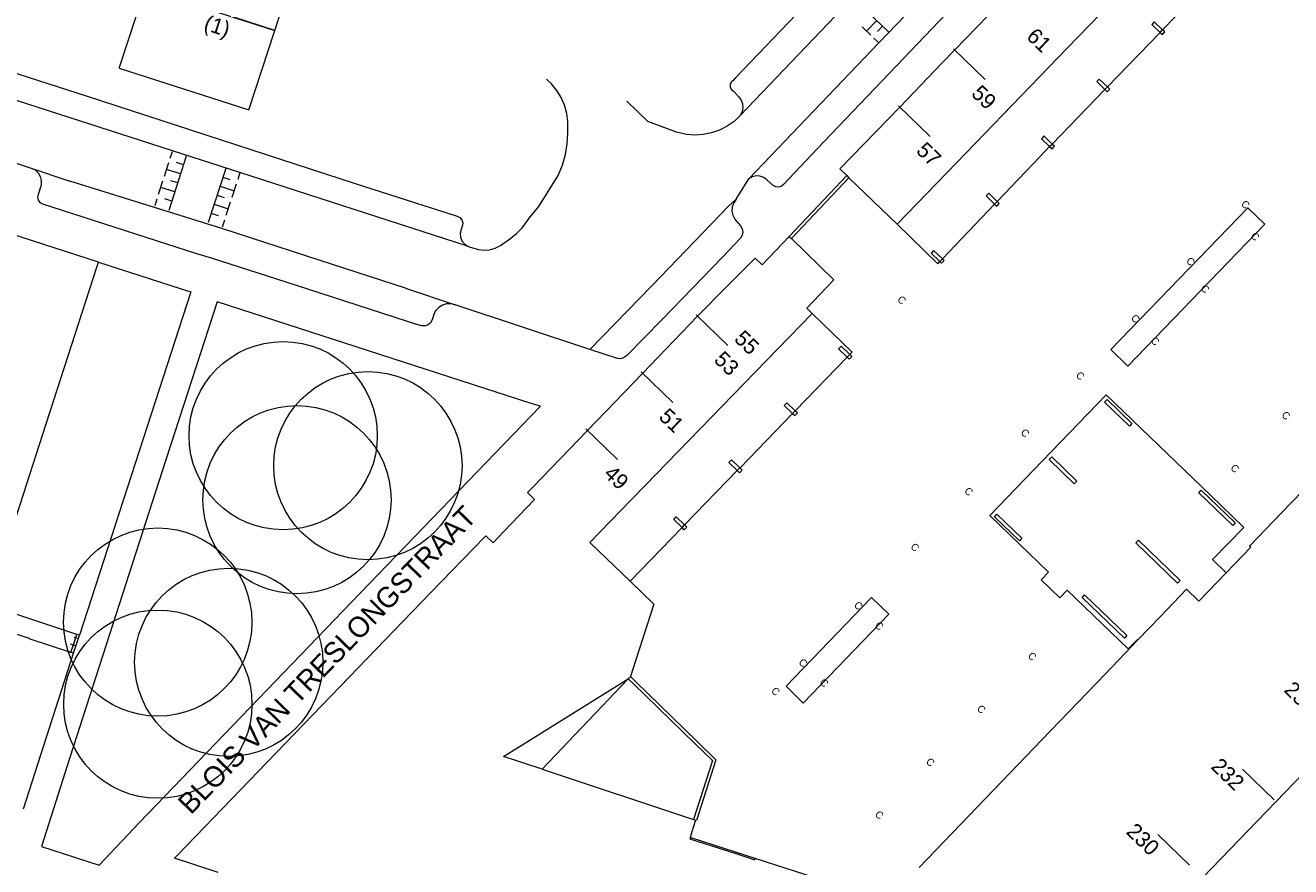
# Model space of a CAD drawing. Header units: metres. Extents: x 134994 to 136506, y 457393 to 459006.
# Tile 17 of 171: x 135114 to 135200, y 457940 to 457998. Entities that reach past the tile are written whole.
import ezdxf
from ezdxf.enums import TextEntityAlignment as Align

# ---------------------------------------------------------------- set-up
doc = ezdxf.new("R2010")
doc.units = ezdxf.units.M
for name, color, linetype, lineweight in [('B-WE-GR-BOOM-S', 250, 'Continuous', 13), ('B-WE-KG_BEBOUWING', 251, 'Continuous', 20), ('B-WE-KG_BEBOUWING TUSSENMUUR', 251, 'Continuous', 5), ('B-WE-KG_HUISNR', 251, 'Continuous', 5), ('B-WE-KG_ONDERGROND_REST', 251, 'Continuous', 5), ('B-WE-KG_STRAATNAAM', 251, 'Continuous', 5), ('N-WE-KG_BEBOUWING', 250, 'Continuous', 13)]:
    doc.layers.add(name, color=color, linetype=linetype, lineweight=lineweight)
doc.styles.add('Styledgn000', font='dgn000.shx')

# ---------------------------------------------------------------- blocks, each defined once
blk = doc.blocks.new('SGR-BOOM_02')
blk.add_circle((0, 0), 6.4)

msp = doc.modelspace()

# ---------------------------------------------------------------- linework, layer by layer
at = {"layer": 'B-WE-KG_BEBOUWING', "flags": 128}
for points in [[(135180.7, 457999.836), (135176.95, 457995.956), (135176.099, 457995.076), (135173.203, 457992.074), (135169.137, 457987.861), (135169.604, 457987.409), (135169.755, 457987.264), (135173.031, 457984.099), (135175.789, 457981.417), (135175.931, 457981.568), (135176.105, 457981.748), (135179.66, 457985.472), (135179.834, 457985.652), (135179.84, 457985.658), (135182.722, 457988.676), (135183.401, 457989.378), (135183.572, 457989.555), (135183.575, 457989.558), (135183.017, 457990.096), (135183.015, 457990.094), (135182.843, 457989.916), (135183.401, 457989.378), (135183.563, 457989.222), (135183.737, 457989.401), (135183.575, 457989.558), (135187.156, 457993.264), (135187.321, 457993.435), (135187.33, 457993.444), (135190.91, 457997.148), (135191.071, 457997.315), (135191.084, 457997.328), (135194.614, 458000.981)], [(135173.031, 457984.099), (135177.097, 457988.31), (135180.845, 457992.191), (135184.593, 457996.072), (135188.341, 457999.954)], [(135113.616, 457944.35), (135114.803, 457948.023), (135117.036, 457954.921), (135116.856, 457954.979), (135114.02, 457955.898), (135114.026, 457955.917), (135112.97, 457956.259), (135107.548, 457958.016), (135107.073, 457958.171), (135107.382, 457959.122), (135106.802, 457959.31), (135105.089, 457959.867), (135112.768, 457983.451), (135103.499, 457986.46), (135100.774, 457987.344), (135098.04, 457988.23), (135092.888, 457989.899), (135087.734, 457991.569), (135082.609, 457993.23), (135077.484, 457994.891), (135072.345, 457996.556), (135067.206, 457998.221)], [(135196.88, 457985.219), (135198.039, 457984.103), (135188.727, 457974.451), (135187.568, 457975.59), (135196.88, 457985.219)], [(135117.036, 457954.921), (135117.433, 457956.147), (135117.251, 457956.207), (135111.177, 457958.209), (135114.944, 457969.814), (135118.622, 457981.18), (135118.734, 457981.526), (135112.768, 457983.451)], [(135126.853, 457940.015), (135123.885, 457940.977), (135124.114, 457941.219), (135128.354, 457945.621), (135141.312, 457959.027), (135144.992, 457962.84), (135145.066, 457962.916), (135145.555, 457962.444), (135146.267, 457963.188), (135148.373, 457965.388), (135147.89, 457965.866), (135148.25, 457966.226), (135151.968, 457970.077), (135155.715, 457973.959), (135159.463, 457977.841), (135159.504, 457977.884), (135161.366, 457979.77), (135163.367, 457981.797), (135163.849, 457981.331), (135165.685, 457983.27), (135165.836, 457983.125), (135168.728, 457980.331), (135166.895, 457978.395), (135167.262, 457978.041), (135163.385, 457974.049), (135159.626, 457970.178), (135155.868, 457966.308), (135154.944, 457965.357), (135152.139, 457962.465), (135153.245, 457961.391), (135154.867, 457959.818), (135158.403, 457963.467), (135158.577, 457963.647), (135158.598, 457963.669), (135162.161, 457967.345), (135162.335, 457967.525), (135162.353, 457967.543), (135165.924, 457971.228), (135166.098, 457971.408), (135166.107, 457971.417), (135169.637, 457975.06), (135169.811, 457975.24), (135169.978, 457975.412), (135167.262, 457978.041)], [(135118.734, 457981.526), (135124.282, 457979.736), (135124.996, 457979.506), (135117.433, 457956.147)], [(135189.406, 457955.835), (135189.372, 457955.868), (135188.745, 457955.222), (135184.601, 457959.208), (135184.098, 457958.69), (135182.815, 457959.924), (135183.324, 457960.448), (135179.338, 457964.283), (135183.513, 457968.617), (135187.24, 457972.488), (135194.35, 457965.648), (135196.597, 457963.475), (135194.484, 457961.29), (135195.403, 457960.4)], [(135204.164, 457969.65), (135199.173, 457964.471), (135196.993, 457962.209), (135197.047, 457962.157), (135197.073, 457962.133), (135195.403, 457960.4), (135193.548, 457958.475), (135192.712, 457959.28), (135190.933, 457957.426), (135189.406, 457955.835), (135187.196, 457953.532), (135183.462, 457949.641), (135178.481, 457944.449), (135174.539, 457940.341)], [(135154.867, 457959.818), (135156.481, 457958.253), (135155.255, 457954.468), (135154.893, 457953.338), (135154.872, 457953.274), (135154.748, 457953.186), (135148.884, 457947.028), (135146.273, 457947.89), (135154.748, 457953.186)], [(135203.172, 457949.373), (135198.79, 457944.828), (135195.034, 457940.932), (135193.797, 457939.649)], [(135168.159, 457939.413), (135163.377, 457940.972), (135163.375, 457940.966), (135160.635, 457941.849), (135158.956, 457942.393), (135158.931, 457942.312), (135161.996, 457941.318), (135163.277, 457940.895), (135163.344, 457940.873), (135163.375, 457940.966)]]:
    msp.add_lwpolyline(points, dxfattribs=at)
for points in [[(135190.517, 457997.875), (135190.505, 457997.862), (135190.343, 457997.695), (135190.91, 457997.148), (135191.063, 457997), (135191.237, 457997.181), (135191.084, 457997.328)], [(135186.776, 457993.979), (135186.767, 457993.97), (135186.602, 457993.799), (135187.156, 457993.264), (135187.322, 457993.104), (135187.496, 457993.284), (135187.33, 457993.444)], [(135158.011, 457964.193), (135158.577, 457963.647), (135158.731, 457963.499), (135158.557, 457963.319), (135158.403, 457963.467), (135157.837, 457964.013)], [(135171.289, 457958.709), (135172.457, 457957.579), (135166.632, 457951.539), (135165.475, 457952.673)]]:
    msp.add_lwpolyline(points, close=True, dxfattribs=at)
at = {"layer": 'B-WE-KG_BEBOUWING'}
for points in [[(135179.258, 457986.208), (135179.084, 457986.028), (135179.66, 457985.472), (135179.804, 457985.333), (135179.978, 457985.513), (135179.834, 457985.652)], [(135175.509, 457982.323), (135175.335, 457982.143), (135175.931, 457981.568), (135176.055, 457981.449), (135176.229, 457981.629), (135176.105, 457981.748)], [(135169.222, 457975.809), (135169.048, 457975.629), (135169.637, 457975.06), (135169.768, 457974.934), (135169.941, 457975.114), (135169.811, 457975.24)], [(135165.527, 457971.96), (135165.353, 457971.78), (135165.924, 457971.228), (135166.073, 457971.085), (135166.246, 457971.265), (135166.098, 457971.408)], [(135188.996, 457970.556), (135188.823, 457970.376), (135187.139, 457972.001), (135187.313, 457972.182)], [(135185.243, 457966.632), (135183.545, 457968.271), (135183.372, 457968.091), (135185.07, 457966.452)], [(135161.767, 457968.073), (135161.593, 457967.893), (135162.161, 457967.345), (135162.312, 457967.199), (135162.486, 457967.379), (135162.335, 457967.525)], [(135196.023, 457963.783), (135195.85, 457963.603), (135193.533, 457965.825), (135193.706, 457966.004)], [(135181.519, 457962.752), (135181.345, 457962.571), (135179.647, 457964.21), (135179.82, 457964.391)], [(135192.275, 457959.879), (135189.439, 457962.614), (135189.265, 457962.433), (135192.102, 457959.698)], [(135188.654, 457956.119), (135188.48, 457955.938), (135185.602, 457958.717), (135185.775, 457958.897)]]:
    msp.add_lwpolyline(points, close=True, dxfattribs=at)
msp.add_lwpolyline([(135148.884, 457947.028), (135159.187, 457943.625), (135159.329, 457943.578), (135159.169, 457943.078), (135158.956, 457942.393)], dxfattribs=at)
at = {"layer": 'B-WE-KG_BEBOUWING TUSSENMUUR'}
for p, q in [((135130.707, 457997.284), (135127.855, 457998.215)), ((135176.864, 457996.039), (135179.021, 457993.954)), ((135173.114, 457992.16), (135175.271, 457990.075)), ((135159.365, 457977.936), (135161.523, 457975.851)), ((135155.615, 457974.056), (135157.773, 457971.971)), ((135151.865, 457970.177), (135154.023, 457968.092)), ((135198.664, 457944.95), (135196.508, 457947.036)), ((135192.909, 457940.507), (135190.753, 457942.593))]:
    msp.add_line(p, q, dxfattribs=at)
at = {"layer": 'B-WE-KG_ONDERGROND_REST'}
for p, q in [((135172.47, 457997.165), (135170.019, 457999.524)), ((135171.248, 457996.953), (135170.645, 457997.533)), ((135171.64, 457997.964), (135170.947, 457997.243)), ((135172.042, 457997.577), (135171.695, 457997.217)), ((135171.779, 457996.442), (135171.449, 457996.76)), ((135108.91, 457989.641), (135114.151, 457987.924)), ((135123.603, 457988.599), (135123.75, 457989.06)), ((135123.209, 457987.369), (135123.504, 457988.291)), ((135123.522, 457985.065), (135124.703, 457988.755)), ((135124.506, 457988.14), (135124.03, 457988.293)), ((135124.309, 457987.525), (135123.357, 457987.83)), ((135127.386, 457987.899), (135126.18, 457984.211)), ((135127.19, 457987.299), (135127.665, 457987.144)), ((135128.337, 457987.592), (135128.19, 457987.141)), ((135114.804, 457986.687), (135114.616, 457986.132)), ((135122.816, 457986.139), (135123.111, 457987.061)), ((135123.916, 457986.295), (135122.963, 457986.6)), ((135124.113, 457986.91), (135123.636, 457987.063)), ((135126.99, 457986.687), (135127.94, 457986.377)), ((135128.09, 457986.835), (135127.79, 457985.918)), ((135162.087, 457985.799), (135162.944, 457987.181)), ((135122.57, 457985.37), (135122.718, 457985.831)), ((135123.719, 457985.68), (135123.243, 457985.833)), ((135126.59, 457985.464), (135127.54, 457985.153)), ((135126.79, 457986.076), (135127.265, 457985.92)), ((135127.69, 457985.612), (135127.39, 457984.695)), ((135126.39, 457984.852), (135126.865, 457984.697)), ((135127.29, 457984.389), (135127.131, 457983.903)), ((135162.055, 457984.365), (135162.378, 457983.992)), ((135162.389, 457983.149), (135161.163, 457981.873)), ((135125.393, 457982.117), (135126.389, 457981.815)), ((135126.389, 457981.815), (135132.091, 457979.978)), ((135161.163, 457981.873), (135157.039, 457977.597)), ((135139.603, 457979.744), (135142.969, 457978.612)), ((135141.549, 457978.021), (135141.41, 457977.592)), ((135157.039, 457977.597), (135154.627, 457975.142)), ((135117.214, 457955.41), (135116.816, 457955.538)), ((135116.855, 457954.977), (135117.175, 457955.972)), ((135116.856, 457954.979), (135117.251, 457956.207)), ((135117.275, 457955.939), (135117.076, 457956.003)), ((135116.955, 457954.945), (135116.756, 457955.008))]:
    msp.add_line(p, q, dxfattribs=at)
at = {"layer": 'B-WE-KG_ONDERGROND_REST', "flags": 128}
for points in [[(135177.12, 458009.81), (135162.05, 457994.07), (135161.87, 457993.87), (135161.767, 457993.785), (135161.683, 457993.628), (135161.676, 457993.45), (135161.746, 457993.287), (135161.88, 457993.17), (135162.26, 457992.76), (135162.419, 457992.551), (135162.521, 457992.291), (135162.545, 457992.012), (135162.49, 457991.738), (135162.36, 457991.49)], [(135123.76, 457989.091), (135087.06, 458000.94), (135069.997, 458006.536)], [(135182.636, 458004.976), (135181.27, 458003.56), (135167.59, 457989.22), (135165.3, 457986.8), (135165.151, 457986.676), (135164.965, 457986.621), (135164.772, 457986.646), (135164.605, 457986.745), (135164.17, 457987.12), (135163.955, 457987.281), (135163.703, 457987.373), (135163.434, 457987.386), (135163.174, 457987.32), (135162.944, 457987.181)], [(135175.403, 458000.229), (135171.783, 457996.438)], [(135098.22, 457999.15), (135117.89, 457992.83), (135136.18, 457986.87), (135143.12, 457984.64), (135143.299, 457984.55), (135143.43, 457984.398), (135143.491, 457984.207), (135143.48, 457984.03), (135143.38, 457983.75), (135143.321, 457983.489), (135143.34, 457983.223), (135143.438, 457982.974), (135143.604, 457982.764), (135143.825, 457982.613)], [(135162.36, 457991.49), (135169.332, 457998.798)], [(135171.783, 457996.438), (135162.944, 457987.181)], [(135143.825, 457982.613), (135144, 457982.55), (135144.57, 457982.38), (135144.944, 457982.332), (135145.32, 457982.36), (135145.699, 457982.469), (135146.05, 457982.65), (135146.771, 457983.159), (135147.145, 457983.464), (135147.542, 457983.857), (135147.879, 457984.303), (135148.01, 457984.52), (135148.66, 457985.31), (135149.99, 457987.41), (135150.268, 457988.11), (135150.47, 457988.835), (135150.594, 457989.577), (135150.639, 457990.329), (135150.638, 457990.507), (135150.644, 457991.078), (135150.57, 457991.643), (135150.418, 457992.193), (135150.19, 457992.716), (135149.892, 457993.203), (135149.528, 457993.643), (135149.19, 457993.96)], [(135162.36, 457991.49), (135161.94, 457991.096), (135161.47, 457990.764), (135160.958, 457990.501), (135160.415, 457990.311), (135159.851, 457990.198), (135159.276, 457990.164), (135158.702, 457990.21), (135158.141, 457990.335), (135158.03, 457990.37), (135156.08, 457991.1), (135154.66, 457992.47)], [(135128.343, 457987.611), (135123.76, 457989.091)], [(135114.151, 457987.924), (135114.411, 457987.791), (135114.618, 457987.596), (135114.763, 457987.352), (135114.835, 457987.077), (135114.828, 457986.793), (135114.804, 457986.687)], [(135114.151, 457987.924), (135116.768, 457987.023)], [(135143.825, 457982.613), (135128.343, 457987.611)], [(135165.685, 457983.27), (135169.604, 457987.409)], [(135165.836, 457983.125), (135169.755, 457987.264)], [(135122.527, 457985.236), (135116.768, 457987.023)], [(135114.616, 457986.132), (135114.583, 457985.936), (135114.63, 457985.743), (135114.748, 457985.583), (135114.918, 457985.483)], [(135114.918, 457985.483), (135125.393, 457982.117)], [(135152.141, 457975.581), (135156.343, 457979.905), (135161.561, 457985.324), (135162.087, 457985.799)], [(135162.087, 457985.799), (135161.917, 457985.563), (135161.817, 457985.289), (135161.795, 457984.999), (135161.852, 457984.713), (135161.985, 457984.454), (135162.055, 457984.365)], [(135127.107, 457983.814), (135122.527, 457985.236)], [(135139.603, 457979.744), (135133.805, 457981.632), (135127.107, 457983.814)], [(135162.378, 457983.992), (135162.497, 457983.793), (135162.538, 457983.571), (135162.501, 457983.347), (135162.389, 457983.149)], [(135132.091, 457979.978), (135139.704, 457977.514), (135140.655, 457977.206)], [(135121.493, 457943.391), (135136.517, 457959.02), (135148.784, 457971.728), (135148.152, 457971.912), (135126.797, 457978.817), (135123.065, 457967.298), (135116.773, 457947.832)], [(135142.969, 457978.612), (135142.685, 457978.687), (135142.391, 457978.683), (135142.109, 457978.6), (135141.86, 457978.445), (135141.662, 457978.228), (135141.549, 457978.021)], [(135152.141, 457975.581), (135142.969, 457978.612)], [(135141.41, 457977.592), (135141.307, 457977.4), (135141.141, 457977.258), (135140.936, 457977.185), (135140.718, 457977.189), (135140.655, 457977.206)], [(135154.02, 457974.966), (135152.141, 457975.581)], [(135154.627, 457975.142), (135154.425, 457975.011), (135154.194, 457974.956), (135154.02, 457974.966)], [(135154.748, 457953.186), (135155.107, 457952.835), (135159.295, 457948.76), (135160.47, 457947.624)], [(135154.893, 457953.338), (135155.254, 457952.985), (135159.441, 457948.911), (135160.71, 457947.684)], [(135116.773, 457947.832), (135114.844, 457941.788), (135118.783, 457940.501), (135121.493, 457943.391)], [(135160.47, 457947.624), (135159.187, 457943.625)], [(135160.71, 457947.684), (135159.386, 457943.559), (135159.329, 457943.578)]]:
    msp.add_lwpolyline(points, dxfattribs=at)
at = {"layer": 'N-WE-KG_BEBOUWING'}
for p, q in [((135121.889, 458000.115), (135130.707, 457997.284)), ((135120.13, 457994.72), (135128.947, 457991.889))]:
    msp.add_line(p, q, dxfattribs=at)
at = {"layer": 'N-WE-KG_BEBOUWING', "flags": 128}
for points in [[(135130.707, 457997.284), (135132.381, 458002.417)], [(135120.13, 457994.72), (135121.889, 458000.115)], [(135128.947, 457991.889), (135130.707, 457997.284)]]:
    msp.add_lwpolyline(points, dxfattribs=at)

# ---------------------------------------------------------------- block references
at = {"layer": 'B-WE-GR-BOOM-S'}
for p in [(135131.282, 457969.719), (135137.043, 457967.68), (135132.222, 457965.368), (135122.753, 457957.043), (135127.584, 457954.307), (135122.763, 457951.46)]:
    msp.add_blockref('SGR-BOOM_02', p, dxfattribs=at)

# ---------------------------------------------------------------- texts
at = {"layer": 'B-WE-KG_HUISNR', "linetype": 'Continuous', "style": 'Styledgn000'}
for s, rotation, p in [('(1)', 341.9331, (135127.623, 457997.317)), ('234', 315.9712, (135201.323, 457951.098)), ('232', 315.9712, (135196.365, 457945.885)), ('230', 315.9712, (135190.594, 457941.457))]:
    msp.add_text(s, height=1.054, rotation=rotation, dxfattribs=at).set_placement(p, align=Align.MIDDLE_RIGHT)
for s, rotation, p in [('61', 315.9717, (135182.127, 457997.168)), ('59', 315.9717, (135178.377, 457993.288)), ('57', 315.9717, (135174.627, 457989.409)), ('55', 315.9725, (135162.253, 457976.606)), ('53', 315.9725, (135160.879, 457975.185)), ('51', 315.9725, (135157.129, 457971.305)), ('49', 315.9725, (135153.379, 457967.426))]:
    msp.add_text(s, height=1.054, rotation=rotation, dxfattribs=at).set_placement(p, align=Align.MIDDLE_LEFT)
at = {"layer": 'B-WE-KG_HUISNR', "style": 'Styledgn000'}
for p in [(135196.718, 457985.443), (135197.372, 457983.268), (135192.984, 457981.569), (135193.97, 457979.708), (135173.345, 457978.946), (135189.236, 457977.682), (135190.572, 457976.151), (135185.485, 457973.791), (135199.47, 457971.092), (135181.736, 457969.903), (135195.998, 457967.495), (135177.902, 457965.926), (135174.242, 457962.13), (135170.399, 457958.161), (135171.819, 457956.781), (135166.635, 457954.27), (135182.221, 457954.715), (135168.068, 457952.909), (135164.768, 457952.328), (135178.759, 457951.122), (135175.292, 457947.516), (135171.819, 457943.926)]:
    msp.add_text('C', height=0.5, rotation=316.80588, dxfattribs=at).set_placement(p, align=Align.MIDDLE_CENTER)
at = {"layer": 'B-WE-KG_STRAATNAAM', "style": 'Styledgn000'}
msp.add_text('BLOIS VAN TRESLONGSTRAAT', height=1.4, rotation=45.99723, dxfattribs=at).set_placement((135125.01, 457943.89))

doc.saveas('drawing.dxf')
